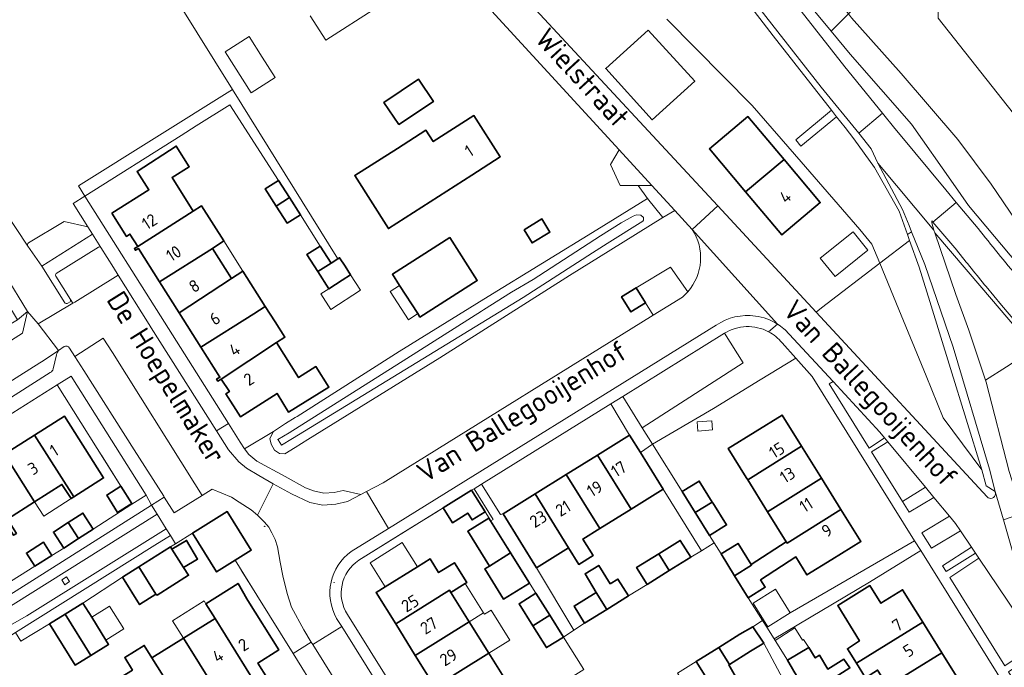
# Model space of a CAD drawing. Header units: metres. Extents: x 104777 to 177370, y 409697 to 438337.
# Tile 117 of 133: x 129660 to 129805, y 423651 to 423747. Entities that reach past the tile are written whole.
import ezdxf
from ezdxf.enums import TextEntityAlignment as Align

# ---------------------------------------------------------------- set-up
doc = ezdxf.new("R2010")
doc.units = ezdxf.units.M
for name, color, linetype, lineweight in [('B-WE-GK-BESCHOEIING-G', 130, 'GK-BESCHOEIING-SO', 18), ('B-WE-GR-BEPLANTING_CULTUUR_HEESTERS-GV', 90, 'Continuous', 18), ('B-WE-GR-GRAS-GV', 60, 'Continuous', 13), ('B-WE-GR-GROENVOORZIENING-GV', 80, 'Continuous', 18), ('B-WE-GR-HAAG-GV', 90, 'Continuous', 13), ('B-WE-GW-TALUD_KRUIN-G', 90, 'Continuous', 18), ('B-WE-IE-MEUBILAIR-S', 7, 'Continuous', 25), ('B-WE-IE-TERREINAFSCHEIDING_KUNSTMATIG_HEKWERK-G', 20, 'IE-TERREINAFSCHEIDING_KUNSTMATIG-SO', 18), ('B-WE-OG-BEBOUWING-GV', 7, 'Continuous', 35), ('B-WE-OG-BEBOUWING_HUISNUMMER-T18', 10, 'Continuous', 18), ('B-WE-OG-BEBOUWING_LUIFEL-GV', 7, 'Continuous', 18), ('B-WE-OG-BEBOUWING_SCHUUR-GV', 7, 'Continuous', 18), ('B-WE-OG-BEBOUWING_STRAATNAAM-T18', 10, 'Continuous', 18), ('B-WE-OG-TERREIN_BEGROEID-GV', 7, 'Continuous', 18), ('B-WE-OG-TERREIN_ERF-GV', 7, 'Continuous', 18), ('B-WE-OG-TERREIN_OEVER-GV', 7, 'Continuous', 18), ('B-WE-OG-WATER_SLOOT-GV', 120, 'Continuous', 18), ('B-WE-OG-WEG-GV', 7, 'Continuous', 18), ('B-WE-VH-GESLOTENVERHARDING_ASFALT-GV', 10, 'Continuous', 18), ('B-WE-VH-OPENVERHARDING_BETONSTRAATSTEEN-GV', 90, 'Continuous', 18), ('B-WE-VH-OPENVERHARDING_SIERBESTRATING-GV', 90, 'Continuous', 18), ('B-WE-VH-OPENVERHARDING_TEGEL-GV', 90, 'Continuous', 18)]:
    doc.layers.add(name, color=color, linetype=linetype, lineweight=lineweight)
doc.styles.add('NLCS-ISO', font='NLCS-ISO.ttf')
doc.styles.add('NLCS-ISO-M20-T18', font='NLCS-ISO.ttf', dxfattribs={"height": 0.036})
doc.linetypes.add('GK-BESCHOEIING-SO', pattern='A,18,-3,[1,NLCS.SHX,S=0.6,R=0,X=0,Y=0],-3', length=24)
doc.linetypes.add('IE-TERREINAFSCHEIDING_KUNSTMATIG-SO', pattern='A,4,[82,NLCS.SHX,S=0.75,R=90,X=0,Y=0],4,-2', length=10)

# ---------------------------------------------------------------- blocks, each defined once
blk = doc.blocks.new('SIE-MEUBILAIR_PAAL_AFSLUITPAAL-SO')
blk.add_circle((0, 0), 0.75)
at = {"style": 'NLCS-ISO'}
blk.add_text('af', height=0.75, dxfattribs=at).set_placement((0, 0.1), align=Align.MIDDLE_CENTER)

msp = doc.modelspace()

# ---------------------------------------------------------------- linework, layer by layer
at = {"layer": 'B-WE-GK-BESCHOEIING-G', "ltscale": 20, "flags": 128}
msp.add_lwpolyline([(129698.102, 423684.786), (129698.092, 423684.802), (129699.741, 423685.8), (129717.069, 423696.761)], dxfattribs=at)
at = {"layer": 'B-WE-GR-BEPLANTING_CULTUUR_HEESTERS-GV', "ltscale": 20, "flags": 128}
for points in [[(129756.524, 423718.513), (129753.115, 423722.227), (129751.112, 423722.208), (129752.48, 423720.29), (129754.74, 423717.49)], [(129670.808, 423715.038), (129663.332, 423710.325), (129666.731, 423704.958), (129666.809, 423704.89), (129666.919, 423704.835), (129667.077, 423704.842), (129667.187, 423704.89), (129667.517, 423705.097), (129667.565, 423705.186), (129667.579, 423705.323), (129667.578, 423705.435), (129665.41, 423708.86), (129665.362, 423708.982), (129665.362, 423709.073), (129665.402, 423709.165), (129665.471, 423709.23), (129671.684, 423713.12), (129671.761, 423713.15), (129671.852, 423713.159), (129671.922, 423713.142), (129671.987, 423713.12), (129672.043, 423713.078)], [(129665.598, 423692.847), (129675.004, 423677.93), (129676.575, 423675.386), (129676.623, 423675.312), (129678.684, 423676.644), (129667.65, 423694.141)], [(129794.619, 423676.302), (129793.378, 423677.796), (129789.989, 423675.695), (129790.969, 423674.121)], [(129796.917, 423673.537), (129792.868, 423671.075), (129794.277, 423668.815), (129798.527, 423671.4), (129797.82, 423672.45)], [(129800.156, 423668.982), (129795.89, 423666.227), (129796.423, 423665.372), (129800.756, 423668.09)]]:
    msp.add_lwpolyline(points, close=True, dxfattribs=at)
at = {"layer": 'B-WE-GR-GRAS-GV', "ltscale": 20, "flags": 128}
for points in [[(129809.501, 423728.84), (129795.242, 423746.831), (129795.292, 423748.737), (129789.831, 423755.366), (129789.668, 423755.232), (129782.051, 423747.474), (129782.523, 423746.9), (129789.809, 423738.691), (129798.154, 423728.956), (129803.071, 423722.401), (129810.323, 423711.722), (129815.603, 423715.426), (129816.986, 423720.157), (129812.742, 423726.862), (129811.912, 423727.999)], [(129795.242, 423746.831), (129809.501, 423728.84)]]:
    msp.add_lwpolyline(points, dxfattribs=at)
msp.add_lwpolyline([(129814.92, 423701.14), (129817.322, 423703.416), (129815.963, 423704.987), (129811.719, 423710.055), (129810.323, 423711.722), (129803.071, 423722.401), (129798.154, 423728.956), (129789.809, 423738.691), (129782.523, 423746.9), (129782.051, 423747.474), (129779.527, 423744.904), (129782.32, 423741.53), (129791.33, 423731.25), (129797.473, 423722.507), (129799.74, 423719.28), (129808.403, 423708.928)], close=True, dxfattribs=at)
at = {"layer": 'B-WE-GR-GROENVOORZIENING-GV', "ltscale": 20, "flags": 128}
msp.add_lwpolyline([(129758.394, 423706.558), (129755.867, 423710.161), (129750.831, 423707.149), (129752.202, 423704.938), (129753.319, 423703.128), (129757.61, 423705.79)], dxfattribs=at)
at = {"layer": 'B-WE-GR-GROENVOORZIENING-GV', "ltscale": 20}
msp.add_lwpolyline([(129757.61, 423705.79, 0.0360786), (129758.394, 423706.558)], format="xyb", dxfattribs=at)
at = {"layer": 'B-WE-GR-HAAG-GV', "ltscale": 20, "flags": 128}
msp.add_lwpolyline([(129758.394, 423706.558), (129755.867, 423710.161), (129750.831, 423707.149), (129752.202, 423704.938), (129753.319, 423703.128), (129757.61, 423705.79)], dxfattribs=at)
at = {"layer": 'B-WE-GR-HAAG-GV', "ltscale": 20}
msp.add_lwpolyline([(129757.61, 423705.79, 0.0360786), (129758.394, 423706.558)], format="xyb", dxfattribs=at)
at = {"layer": 'B-WE-GW-TALUD_KRUIN-G', "ltscale": 20, "flags": 128}
for points in [[(129750.8, 423780.33), (129756.164, 423773.612), (129767.21, 423759.78), (129779.527, 423744.904)], [(129790.742, 423714.974), (129789.51, 423718.44), (129785.9, 423724.85), (129782.84, 423729.07), (129781.545, 423730.725), (129780.298, 423732.318), (129775.046, 423727.973), (129774.3, 423728.938), (129779.551, 423733.272), (129770.976, 423744.229), (129755.39, 423764.53)], [(129779.527, 423744.904), (129782.32, 423741.53), (129791.33, 423731.25), (129797.473, 423722.507), (129799.74, 423719.28), (129808.403, 423708.928), (129814.92, 423701.14)], [(129786.651, 423710.787), (129789.463, 423703.936), (129793.466, 423694.183), (129796, 423688.01), (129801.67, 423680.35), (129797.05, 423695.291), (129794.006, 423705.135), (129792.44, 423710.2), (129791.044, 423714.125)], [(129801.67, 423680.35), (129796, 423688.01), (129793.466, 423694.183), (129789.463, 423703.936), (129786.651, 423710.787)], [(129809.334, 423698.161), (129801.666, 423707.153)]]:
    msp.add_lwpolyline(points, dxfattribs=at)
at = {"layer": 'B-WE-IE-TERREINAFSCHEIDING_KUNSTMATIG_HEKWERK-G', "ltscale": 20, "flags": 128}
for points in [[(129675.004, 423677.93), (129672.123, 423682.499)], [(129722.426, 423674.754), (129710, 423667.04)], [(129692.694, 423665.612), (129695.076, 423661.779)]]:
    msp.add_lwpolyline(points, dxfattribs=at)
at = {"layer": 'B-WE-OG-BEBOUWING-GV', "ltscale": 20, "flags": 128}
for points in [[(129752.584, 423745.09), (129746.343, 423739.415), (129753.186, 423731.888), (129759.428, 423737.562)], [(129715.898, 423731.163), (129720.967, 423734.563), (129718.766, 423737.844), (129713.697, 423734.444)], [(129715.67, 423727.63), (129709.39, 423723.682), (129714.358, 423715.869), (129726.62, 423723.72), (129730.82, 423726.43), (129726.92, 423732.49), (129720.96, 423728.66), (129719.87, 423730.34)], [(129772.572, 423726.012), (129767.23, 423732.35), (129761.59, 423727.6), (129766.925, 423721.26)], [(129673.647, 423718.114), (129675.792, 423714.72), (129676.311, 423715.059), (129677.506, 423713.229), (129685.642, 423718.425), (129682.511, 423723.367), (129685.056, 423724.971), (129683.145, 423728.003), (129677.377, 423724.261), (129679.12, 423721.573)], [(129772.572, 423726.012), (129766.925, 423721.26), (129772.26, 423714.92), (129777.91, 423719.68)], [(129697.853, 423719.182), (129699.789, 423720.424), (129698.173, 423722.942), (129696.237, 423721.7)], [(129701.405, 423717.905), (129699.789, 423720.424), (129697.853, 423719.182), (129699.469, 423716.663)], [(129677.506, 423713.229), (129676.981, 423712.925), (129677.133, 423712.663), (129677.577, 423712.919), (129680.669, 423708.031), (129688.45, 423712.953), (129690.156, 423714.041), (129686.864, 423719.204), (129685.642, 423718.425)], [(129734.318, 423715.685), (129735.49, 423713.744), (129738.126, 423715.336), (129736.954, 423717.276)], [(129723.38, 423714.557), (129714.945, 423709.145), (129715.998, 423707.504), (129718.667, 423703.344), (129718.994, 423702.834), (129727.429, 423708.246)], [(129691.265, 423708.504), (129688.45, 423712.953), (129680.669, 423708.031), (129683.567, 423703.451)], [(129705.917, 423710.773), (129704.301, 423713.291), (129702.365, 423712.049), (129703.981, 423709.531)], [(129705.597, 423707.012), (129707.533, 423708.254), (129708.786, 423709.058), (129707.978, 423710.318), (129707.17, 423711.577), (129706.935, 423711.426), (129705.917, 423710.773), (129703.981, 423709.531)], [(129694.54, 423703.33), (129696.241, 423704.414), (129692.948, 423709.577), (129691.265, 423708.504), (129683.567, 423703.451), (129686.758, 423698.407)], [(129752.202, 423704.938), (129750.831, 423707.149), (129748.665, 423705.805), (129750.036, 423703.595)], [(129686.758, 423698.407), (129689.557, 423693.982), (129689.082, 423693.683), (129689.234, 423693.42), (129689.759, 423693.724), (129697.878, 423699.083), (129699.131, 423699.882), (129697.686, 423702.148), (129696.241, 423704.414), (129694.54, 423703.33)], [(129689.759, 423693.724), (129690.954, 423691.894), (129690.436, 423691.555), (129692.583, 423688.171), (129697.974, 423691.591), (129699.673, 423688.853), (129705.595, 423692.528), (129703.676, 423695.551), (129701.129, 423693.939), (129697.878, 423699.083)], [(129662.272, 423685.44), (129668.046, 423676.36), (129672.442, 423679.156), (129666.7, 423688.24)], [(129775.161, 423683.816), (129772.29, 423688.42), (129764.36, 423683.5), (129766.99, 423679.25), (129767.228, 423678.868)], [(129662.272, 423685.44), (129657.844, 423682.64), (129662.292, 423675.646), (129666.321, 423678.208), (129667.67, 423676.121), (129668.046, 423676.36)], [(129750.066, 423674.575), (129754.794, 423677.511), (129752.49, 423681.22), (129751.436, 423682.917), (129749.85, 423685.47), (129745.122, 423682.534)], [(129778.09, 423679.117), (129775.161, 423683.816), (129767.228, 423678.868), (129770.157, 423674.169)], [(129662.292, 423675.646), (129657.844, 423682.64), (129653.416, 423679.839), (129659.205, 423670.738), (129659.622, 423671.003), (129658.289, 423673.1)], [(129745.122, 423682.534), (129740.531, 423679.682), (129745.473, 423671.722), (129750.066, 423674.575)], [(129740.873, 423668.865), (129742.377, 423666.444), (129744.463, 423667.739), (129742.959, 423670.161), (129745.473, 423671.722), (129740.531, 423679.682), (129735.931, 423676.826)], [(129676.575, 423675.386), (129675.004, 423677.93), (129672.898, 423676.63), (129674.469, 423674.086)], [(129762.017, 423675.618), (129760.093, 423678.71), (129757.591, 423677.154), (129759.517, 423674.058)], [(129772.9, 423669.769), (129773.017, 423669.582), (129780.951, 423674.528), (129778.09, 423679.117), (129770.157, 423674.169)], [(129726.592, 423677.34), (129722.426, 423674.754), (129723.79, 423672.574), (129726.037, 423673.979), (129726.664, 423672.977), (129728.602, 423674.189)], [(129733.86, 423669.65), (129736.164, 423665.941), (129740.873, 423668.865), (129735.931, 423676.826), (129731.22, 423673.9)], [(129759.596, 423673.931), (129761.623, 423670.673), (129764.109, 423672.252), (129762.098, 423675.487), (129762.017, 423675.618), (129759.517, 423674.058)], [(129667.236, 423672.592), (129668.761, 423670.231), (129670.928, 423671.632), (129669.402, 423673.992)], [(129691.8, 423667.05), (129694.18, 423668.541), (129690.62, 423674.221), (129685.51, 423671.02), (129689.07, 423665.34)], [(129769.131, 423664.181), (129774.288, 423667.543), (129775.946, 423664.883), (129779.63, 423667.18), (129783.88, 423669.83), (129780.951, 423674.528), (129773.017, 423669.582), (129772.9, 423669.769), (129767.743, 423666.413), (129767.796, 423666.328), (129765.295, 423664.769), (129767.305, 423661.538), (129769.807, 423663.095)], [(129666.595, 423668.831), (129668.761, 423670.231), (129667.236, 423672.592), (129665.069, 423671.192)], [(129732.332, 423668.129), (129729.143, 423673.252), (129726.041, 423671.32), (129729.229, 423666.198)], [(129662.315, 423666.16), (129664.825, 423667.741), (129663.599, 423669.687), (129661.09, 423668.106)], [(129682.494, 423668.698), (129682.293, 423669.015), (129677.631, 423666.054), (129680.149, 423662.055), (129680.345, 423661.93), (129684.94, 423664.848), (129684.21, 423665.997)], [(129684.21, 423665.997), (129686.282, 423667.229), (129684.649, 423669.978), (129682.494, 423668.698)], [(129755.691, 423665.519), (129758.854, 423667.478), (129757.309, 423669.973), (129754.143, 423668.012)], [(129765.295, 423664.769), (129767.796, 423666.328), (129767.743, 423666.413), (129765.802, 423669.533), (129763.3, 423667.976)], [(129729.229, 423666.198), (129728.544, 423665.772), (129731.305, 423661.335), (129735.095, 423663.69), (129732.332, 423668.129)], [(129755.691, 423665.519), (129754.143, 423668.012), (129750.884, 423665.995), (129752.429, 423663.499)], [(129715.429, 423657.68), (129723.366, 423662.635), (129723.562, 423662.321), (129725.67, 423663.628), (129725.882, 423663.76), (129724.069, 423666.682), (129721.743, 423665.24), (129720.49, 423667.25), (129718.628, 423666.089), (129713.897, 423663.14), (129712.55, 423662.3)], [(129746.988, 423663.582), (129745.313, 423666.287), (129743.305, 423665.044), (129744.94, 423662.314), (129746.488, 423659.82), (129749.671, 423661.791), (129748.126, 423664.287)], [(129675.241, 423664.536), (129677.735, 423660.531), (129680.149, 423662.055), (129677.631, 423666.054)], [(129693.51, 423661.39), (129692.226, 423663.639), (129687.511, 423660.656), (129688.852, 423658.479), (129694.93, 423648.645), (129696.54, 423649.64), (129695.13, 423651.92), (129698.22, 423653.85), (129693.68, 423661.119)], [(129792.983, 423657.947), (129790.02, 423662.71), (129786.83, 423660.72), (129785.21, 423663.33), (129780.485, 423660.4), (129783.67, 423655.179), (129781.892, 423654.018), (129783.217, 423651.886)], [(129726.251, 423658.005), (129723.562, 423662.321), (129723.366, 423662.635), (129715.429, 423657.68), (129718.314, 423653.049)], [(129738.093, 423658.955), (129736.07, 423662.188), (129733.582, 423660.632), (129735.597, 423657.411)], [(129744.94, 423662.314), (129741.675, 423660.293), (129743.22, 423657.797), (129746.488, 423659.82)], [(129666.806, 423659.114), (129670.547, 423653.031), (129673.172, 423654.659), (129672.777, 423655.297), (129670.699, 423658.648), (129669.409, 423660.728)], [(129666.806, 423659.114), (129664.496, 423657.682), (129668.26, 423651.613), (129670.547, 423653.031)], [(129735.597, 423657.411), (129737.611, 423654.191), (129740.099, 423655.748), (129738.093, 423658.955)], [(129694.93, 423648.645), (129688.852, 423658.479), (129684.2, 423655.574), (129688.905, 423648.03), (129691.92, 423649.91), (129693.32, 423647.65)], [(129729.135, 423653.377), (129726.251, 423658.005), (129718.314, 423653.049), (129721.198, 423648.421)], [(129783.217, 423651.886), (129784.543, 423649.753), (129786.336, 423650.889), (129787.825, 423648.499), (129795.787, 423653.441), (129792.983, 423657.947)], [(129764.546, 423651.727), (129767.647, 423653.66), (129769.598, 423654.839), (129767.974, 423657.269), (129766.088, 423656.16), (129762.988, 423654.228)], [(129676.99, 423646.48), (129679.63, 423642.24), (129682.71, 423644.16), (129684.16, 423641.87), (129685.745, 423642.87), (129679.558, 423652.676), (129678.429, 423654.5), (129675.567, 423652.726), (129676.693, 423650.887), (129674.921, 423649.78)], [(129688.905, 423648.03), (129684.2, 423655.574), (129679.558, 423652.676), (129685.745, 423642.87), (129687.33, 423643.87), (129685.89, 423646.15)], [(129729.135, 423653.377), (129721.198, 423648.421), (129724.14, 423643.7), (129732.08, 423648.65)], [(129764.546, 423651.727), (129762.988, 423654.228), (129759.647, 423652.146), (129761.205, 423649.645), (129762.569, 423647.326), (129765.844, 423649.267), (129764.429, 423651.654)], [(129778.609, 423648.919), (129782.271, 423651.211), (129781.387, 423652.472), (129779.015, 423651.03), (129777.784, 423653.054), (129777.175, 423652.68), (129776.208, 423654.197), (129773.106, 423652.317), (129774.022, 423650.74), (129776.093, 423647.373)], [(129787.825, 423648.499), (129790.676, 423643.921), (129798.643, 423648.85), (129795.787, 423653.441)]]:
    msp.add_lwpolyline(points, close=True, dxfattribs=at)
at = {"layer": 'B-WE-OG-BEBOUWING_LUIFEL-GV', "ltscale": 20, "flags": 128}
for points in [[(129780.085, 423708.786), (129784.926, 423712.668), (129782.74, 423715.394), (129777.899, 423711.512)], [(129691.265, 423708.504), (129692.948, 423709.577), (129690.156, 423714.041), (129688.45, 423712.953)], [(129707.533, 423708.254), (129705.597, 423707.012), (129704.397, 423706.242), (129705.858, 423703.965), (129710.246, 423706.78), (129708.786, 423709.058)], [(129718.667, 423703.344), (129715.998, 423707.504), (129714.608, 423706.606), (129717.29, 423702.454)], [(129662.292, 423675.646), (129663.66, 423673.529), (129667.67, 423676.121), (129666.321, 423678.208)], [(129713.897, 423663.14), (129718.628, 423666.089), (129716.378, 423669.661), (129711.661, 423666.689)], [(129725.67, 423663.628), (129723.562, 423662.321), (129726.251, 423658.005), (129728.351, 423659.308)], [(129770.18, 423657.255), (129773.484, 423659.295), (129771.333, 423662.779), (129768.029, 423660.739)], [(129684.2, 423655.574), (129688.852, 423658.479), (129687.511, 423660.656), (129687.253, 423661.064), (129682.592, 423658.115)], [(129672.777, 423655.297), (129675.423, 423656.952), (129673.332, 423660.294), (129670.699, 423658.648)], [(129728.351, 423659.308), (129726.251, 423658.005), (129729.135, 423653.377), (129732.211, 423655.285), (129729.463, 423659.713), (129728.479, 423659.101)], [(129771.26, 423655.252), (129773.106, 423652.317), (129776.208, 423654.197), (129775.454, 423655.38), (129775.305, 423655.285), (129774.151, 423657.095)]]:
    msp.add_lwpolyline(points, close=True, dxfattribs=at)
at = {"layer": 'B-WE-OG-BEBOUWING_SCHUUR-GV', "ltscale": 20, "flags": 128}
msp.add_lwpolyline([(129759.774, 423687.424), (129759.879, 423686.061), (129762.056, 423686.229), (129761.951, 423687.591)], close=True, dxfattribs=at)
at = {"layer": 'B-WE-OG-TERREIN_BEGROEID-GV', "ltscale": 20, "flags": 128}
for points in [[(129750.8, 423780.33), (129756.164, 423773.612), (129767.21, 423759.78), (129779.527, 423744.904), (129782.051, 423747.474), (129768.317, 423764.165), (129757.835, 423778.622), (129749.02, 423788.386), (129736.73, 423801.954), (129736.372, 423802.294), (129718.54, 423819.24), (129711.26, 423826.18), (129708.47, 423829.054), (129709.574, 423830.315), (129704.335, 423835.193), (129700.037, 423841.423)], [(129791.044, 423714.125), (129790.742, 423714.974), (129789.51, 423718.44), (129785.9, 423724.85), (129782.84, 423729.07), (129781.545, 423730.725), (129780.298, 423732.318), (129775.046, 423727.973), (129774.3, 423728.938), (129779.551, 423733.272), (129770.976, 423744.229), (129755.39, 423764.53)], [(129755.314, 423746.677), (129767.9, 423733.98), (129775.096, 423725.678), (129783.71, 423715.74), (129785.5, 423713.59), (129786.651, 423710.787), (129791.044, 423714.125)], [(129759.06, 423715.75), (129756.524, 423718.513), (129754.74, 423717.49), (129747.107, 423712.738), (129741.009, 423708.942), (129721.945, 423696.834), (129702.479, 423684.816), (129700.655, 423683.657), (129699.103, 423682.696), (129698.306, 423682.747), (129697.578, 423683.262), (129697.105, 423684.132), (129696.909, 423684.984), (129697.43, 423686.019), (129693.168, 423683.436), (129693.833, 423682.592), (129695.002, 423681.608), (129699.146, 423679.35), (129702.151, 423677.725), (129703.352, 423677.24), (129704.834, 423676.924), (129706.364, 423677.02), (129707.699, 423677.33), (129710.295, 423676.724), (129711.118, 423677.162), (129713.569, 423678.466), (129715.374, 423679.586), (129753.319, 423703.128), (129752.202, 423704.938), (129750.036, 423703.595), (129748.665, 423705.805), (129750.831, 423707.149)], [(129670.808, 423715.038), (129670.122, 423716.126), (129666.631, 423716.892), (129661.414, 423713.747)], [(129661.307, 423713.273), (129663.332, 423710.325), (129670.808, 423715.038)], [(129750.831, 423707.149), (129755.867, 423710.161), (129758.394, 423706.558)], [(129803.67, 423676.83), (129803.66, 423677.18), (129802.311, 423678.002), (129801.67, 423680.35), (129796, 423688.01), (129793.466, 423694.183), (129789.463, 423703.936), (129786.651, 423710.787), (129778.063, 423704.206), (129777.281, 423703.578), (129802.44, 423676.39)], [(129763.812, 423700.448), (129766.537, 423696.123), (129751.714, 423686.544), (129753.227, 423684.109)], [(129753.227, 423684.109), (129762.203, 423689.36), (129769.078, 423693.597), (129774.292, 423696.811), (129772.28, 423699.05)]]:
    msp.add_lwpolyline(points, dxfattribs=at)
at = {"layer": 'B-WE-OG-TERREIN_BEGROEID-GV', "ltscale": 20}
for points in [[(129758.394, 423706.558, 0.3375086), (129759.06, 423715.75)], [(129661.414, 423713.747, 0.3944183), (129661.307, 423713.273)], [(129770.29, 423700.683, 0.268017), (129763.812, 423700.448)], [(129772.28, 423699.05, 0.1007731), (129770.29, 423700.683)], [(129802.44, 423676.39, 0.6992793), (129803.67, 423676.83)]]:
    msp.add_lwpolyline(points, format="xyb", dxfattribs=at)
at = {"layer": 'B-WE-OG-TERREIN_BEGROEID-GV', "ltscale": 20, "flags": 128}
for points in [[(129791.332, 423715.384), (129790.742, 423714.974), (129791.044, 423714.125), (129792.44, 423710.2), (129794.006, 423705.135), (129797.05, 423695.291), (129801.67, 423680.35), (129802.311, 423678.002), (129803.66, 423677.18), (129802.83, 423680.47), (129797.45, 423698.4), (129795.054, 423705.41), (129793.29, 423710.57)], [(129801.67, 423680.35), (129797.05, 423695.291), (129794.006, 423705.135), (129792.44, 423710.2), (129791.044, 423714.125), (129786.651, 423710.787), (129789.463, 423703.936), (129793.466, 423694.183), (129796, 423688.01)], [(129779.794, 423693.334), (129779.19, 423693.02), (129785.09, 423683.555), (129787.356, 423685.042), (129786.66, 423685.88)], [(129787.829, 423684.474), (129785.427, 423683.013), (129789.989, 423675.695), (129793.378, 423677.796)], [(129679.481, 423675.151), (129654.72, 423659.528), (129630.301, 423644.026), (129623.728, 423639.883), (129610.488, 423631.539), (129610.864, 423630.844), (129618.304, 423635.005), (129627.466, 423640.734), (129633.721, 423644.645), (129645.514, 423652.019), (129659.159, 423660.551), (129680.317, 423673.819)], [(129610.864, 423630.844), (129611.249, 423630.134), (129619.605, 423634.619), (129625.23, 423637.639), (129632.784, 423642.422), (129635.433, 423643.299), (129643.069, 423647.752), (129649.434, 423652.22), (129661.133, 423658.879), (129681.667, 423671.665), (129680.317, 423673.819), (129659.159, 423660.551), (129645.514, 423652.019), (129633.721, 423644.645), (129627.466, 423640.734), (129618.304, 423635.005)], [(129611.719, 423629.265), (129614.611, 423630.83), (129623.376, 423634.885), (129627.149, 423637.281), (129634.366, 423642.018), (129634.416, 423641.931), (129634.933, 423641.024), (129647.124, 423648.093), (129655.191, 423653.689), (129659.488, 423656.418), (129679.993, 423669.267), (129682.276, 423670.694), (129681.667, 423671.665), (129661.133, 423658.879), (129649.434, 423652.22), (129643.069, 423647.752), (129635.433, 423643.299), (129632.784, 423642.422), (129625.23, 423637.639), (129619.605, 423634.619), (129611.249, 423630.134)], [(129666.274, 423664.163), (129666.982, 423664.628), (129667.447, 423663.895), (129666.72, 423663.43)]]:
    msp.add_lwpolyline(points, close=True, dxfattribs=at)
at = {"layer": 'B-WE-OG-TERREIN_ERF-GV', "ltscale": 20, "flags": 128}
for points in [[(129678.158, 423757.642), (129691.408, 423736.346), (129706.935, 423711.426), (129707.17, 423711.577), (129707.978, 423710.318), (129708.786, 423709.058), (129707.533, 423708.254), (129705.597, 423707.012), (129703.981, 423709.531), (129702.365, 423712.049), (129704.301, 423713.291), (129701.405, 423717.905), (129699.469, 423716.663), (129697.853, 423719.182), (129696.237, 423721.7), (129698.173, 423722.942), (129691.019, 423734.093), (129686.058, 423730.964), (129683.873, 423729.586), (129669.699, 423720.647), (129681.386, 423702.068), (129690.823, 423687.183), (129692.563, 423684.439), (129693.168, 423683.436), (129697.43, 423686.019), (129699.222, 423687.159), (129700.636, 423688.039), (129700.943, 423688.216), (129715.946, 423697.77), (129729.048, 423705.846), (129745.027, 423715.696), (129752.48, 423720.29), (129751.112, 423722.208), (129748.457, 423722.182), (129747.022, 423725.305), (129748.329, 423727.441), (129729.54, 423747.89)], [(129733.466, 423750.928), (129762.808, 423719.218), (129777.281, 423703.578), (129778.063, 423704.206), (129786.651, 423710.787), (129785.5, 423713.59)], [(129712.658, 423748.391), (129705.131, 423743.581), (129702.818, 423747.182)], [(129785.5, 423713.59), (129783.71, 423715.74), (129775.096, 423725.678), (129767.9, 423733.98), (129755.314, 423746.677)], [(129805.285, 423695.526), (129802.222, 423693.533), (129802.32, 423693.24), (129805.69, 423680.11)], [(129657.806, 423663.319), (129662.315, 423666.16), (129661.09, 423668.106), (129663.599, 423669.687), (129664.825, 423667.741), (129666.595, 423668.831), (129665.069, 423671.192), (129667.236, 423672.592), (129669.402, 423673.992), (129670.928, 423671.632), (129676.623, 423675.312), (129676.575, 423675.386), (129674.469, 423674.086), (129672.898, 423676.63), (129675.004, 423677.93), (129665.598, 423692.847), (129653.461, 423685.194)], [(129657.844, 423682.64), (129662.272, 423685.44), (129666.7, 423688.24), (129672.442, 423679.156), (129668.046, 423676.36), (129667.67, 423676.121), (129666.321, 423678.208), (129662.292, 423675.646), (129658.289, 423673.1)], [(129708.34, 423659.05), (129721.671, 423637.66), (129726.102, 423640.343), (129743.088, 423650.971), (129740.099, 423655.748), (129737.611, 423654.191), (129735.597, 423657.411), (129733.582, 423660.632), (129736.07, 423662.188), (129734.397, 423664.862), (129732.301, 423668.213), (129730.378, 423671.286), (129729.444, 423672.869), (129728.602, 423674.189), (129726.664, 423672.977), (129726.037, 423673.979), (129723.79, 423672.574), (129722.426, 423674.754), (129721.354, 423674.088), (129717.657, 423671.794), (129710, 423667.04)], [(129703.917, 423647.554), (129700.331, 423653.324), (129694.981, 423661.932), (129691.8, 423667.05), (129689.07, 423665.34), (129685.51, 423671.02), (129683.038, 423669.479), (129682.293, 423669.015), (129682.494, 423668.698), (129684.649, 423669.978), (129686.282, 423667.229), (129684.21, 423665.997), (129684.94, 423664.848), (129680.345, 423661.93), (129680.149, 423662.055), (129677.735, 423660.531), (129675.241, 423664.536), (129669.409, 423660.728), (129670.699, 423658.648), (129672.777, 423655.297), (129673.172, 423654.659), (129670.547, 423653.031), (129668.26, 423651.613), (129664.496, 423657.682), (129660.289, 423655.124), (129659.488, 423656.418)], [(129805.293, 423648.22), (129792.684, 423668.471), (129785.165, 423663.802), (129771.104, 423655.499), (129771.26, 423655.252), (129773.106, 423652.317), (129776.208, 423654.197), (129777.175, 423652.68), (129777.784, 423653.054), (129779.015, 423651.03), (129781.387, 423652.472), (129782.271, 423651.211)], [(129676.693, 423650.887), (129675.567, 423652.726), (129678.429, 423654.5), (129679.558, 423652.676), (129684.2, 423655.574), (129688.852, 423658.479), (129687.511, 423660.656), (129692.226, 423663.639), (129693.51, 423661.39), (129693.68, 423661.119), (129698.22, 423653.85), (129695.13, 423651.92), (129696.54, 423649.64)], [(129784.543, 423649.753), (129783.217, 423651.886), (129781.892, 423654.018), (129783.67, 423655.179), (129780.485, 423660.4), (129785.21, 423663.33), (129786.83, 423660.72), (129790.02, 423662.71), (129792.983, 423657.947), (129795.787, 423653.441), (129798.643, 423648.85)]]:
    msp.add_lwpolyline(points, dxfattribs=at)
for points in [[(129752.584, 423745.09), (129759.428, 423737.562), (129753.186, 423731.888), (129746.343, 423739.415)], [(129694.178, 423735.863), (129690.356, 423741.901), (129693.882, 423744.133), (129695.793, 423741.114), (129697.704, 423738.095)], [(129715.898, 423731.163), (129713.697, 423734.444), (129718.766, 423737.844), (129720.967, 423734.563)], [(129715.67, 423727.63), (129719.87, 423730.34), (129720.96, 423728.66), (129726.92, 423732.49), (129730.82, 423726.43), (129726.62, 423723.72), (129714.358, 423715.869), (129709.39, 423723.682)], [(129772.572, 423726.012), (129777.91, 423719.68), (129772.26, 423714.92), (129766.925, 423721.26), (129761.59, 423727.6), (129767.23, 423732.35)], [(129677.506, 423713.229), (129676.311, 423715.059), (129675.792, 423714.72), (129673.647, 423718.114), (129679.12, 423721.573), (129677.377, 423724.261), (129683.145, 423728.003), (129685.056, 423724.971), (129682.511, 423723.367), (129685.642, 423718.425), (129686.864, 423719.204), (129690.156, 423714.041), (129688.45, 423712.953), (129691.265, 423708.504), (129692.948, 423709.577), (129696.241, 423704.414), (129697.686, 423702.148), (129699.131, 423699.882), (129697.878, 423699.083), (129701.129, 423693.939), (129703.676, 423695.551), (129705.595, 423692.528), (129699.673, 423688.853), (129697.974, 423691.591), (129692.583, 423688.171), (129690.436, 423691.555), (129690.954, 423691.894), (129689.759, 423693.724), (129689.234, 423693.42), (129689.082, 423693.683), (129689.557, 423693.982), (129686.758, 423698.407), (129683.567, 423703.451), (129680.669, 423708.031), (129677.577, 423712.919), (129677.133, 423712.663), (129676.981, 423712.925)], [(129734.318, 423715.685), (129736.954, 423717.276), (129738.126, 423715.336), (129735.49, 423713.744)], [(129715.998, 423707.504), (129714.945, 423709.145), (129723.38, 423714.557), (129727.429, 423708.246), (129718.994, 423702.834), (129718.667, 423703.344)], [(129762.017, 423675.618), (129762.098, 423675.487), (129764.109, 423672.252), (129761.623, 423670.673), (129762.284, 423669.611), (129763.3, 423667.976), (129765.802, 423669.533), (129767.743, 423666.413), (129772.9, 423669.769), (129770.157, 423674.169), (129767.228, 423678.868), (129766.99, 423679.25), (129764.36, 423683.5), (129772.29, 423688.42), (129775.161, 423683.816), (129778.09, 423679.117), (129780.951, 423674.528), (129783.88, 423669.83), (129779.63, 423667.18), (129775.946, 423664.883), (129774.288, 423667.543), (129769.131, 423664.181), (129769.807, 423663.095), (129767.305, 423661.538), (129769.419, 423658.178), (129770.05, 423657.175), (129770.18, 423657.255), (129773.484, 423659.295), (129791.789, 423669.909), (129776.72, 423694.11), (129774.292, 423696.811), (129769.078, 423693.597), (129762.203, 423689.36), (129753.227, 423684.109), (129757.591, 423677.154), (129760.093, 423678.71)], [(129749.85, 423685.47), (129747.108, 423690.077), (129728.041, 423678.24), (129730.863, 423673.796), (129731.22, 423673.9), (129735.931, 423676.826), (129740.531, 423679.682), (129745.122, 423682.534)], [(129729.753, 423673.055), (129726.956, 423677.566), (129726.592, 423677.34), (129728.602, 423674.189), (129729.444, 423672.869)], [(129745.473, 423671.722), (129742.959, 423670.161), (129744.463, 423667.739), (129742.377, 423666.444), (129740.873, 423668.865), (129736.164, 423665.941), (129741.66, 423656.772), (129743.22, 423657.797), (129741.675, 423660.293), (129744.94, 423662.314), (129743.305, 423665.044), (129745.313, 423666.287), (129746.988, 423663.582), (129748.126, 423664.287), (129749.671, 423661.791), (129752.429, 423663.499), (129750.884, 423665.995), (129754.143, 423668.012), (129757.309, 423669.973), (129758.854, 423667.478), (129760.425, 423668.455), (129754.794, 423677.511), (129750.066, 423674.575)], [(129729.229, 423666.198), (129726.041, 423671.32), (129729.143, 423673.252), (129732.332, 423668.129), (129735.095, 423663.69), (129731.305, 423661.335), (129728.544, 423665.772)], [(129729.135, 423653.377), (129732.08, 423648.65), (129724.14, 423643.7), (129721.198, 423648.421), (129718.314, 423653.049), (129715.429, 423657.68), (129712.55, 423662.3), (129713.897, 423663.14), (129718.628, 423666.089), (129720.49, 423667.25), (129721.743, 423665.24), (129724.069, 423666.682), (129725.882, 423663.76), (129725.67, 423663.628), (129723.562, 423662.321), (129726.251, 423658.005)], [(129759.647, 423652.146), (129756.918, 423650.446), (129758.476, 423647.944), (129757.465, 423647.314), (129755.373, 423646.01), (129755.262, 423645.941), (129752.035, 423643.93), (129750.202, 423642.83), (129754.653, 423636.454), (129759.356, 423639.382), (129759.43, 423639.428), (129763.915, 423642.219), (129763.998, 423642.271), (129768.638, 423645.16), (129769.004, 423645.388), (129773.238, 423648.048), (129769.598, 423654.839), (129767.647, 423653.66), (129764.546, 423651.727), (129764.429, 423651.654), (129765.844, 423649.267), (129762.569, 423647.326), (129761.205, 423649.645)]]:
    msp.add_lwpolyline(points, close=True, dxfattribs=at)
at = {"layer": 'B-WE-OG-TERREIN_ERF-GV', "ltscale": 20}
msp.add_lwpolyline([(129710, 423667.04, 0.4107668), (129708.34, 423659.05)], format="xyb", dxfattribs=at)
at = {"layer": 'B-WE-OG-TERREIN_OEVER-GV', "ltscale": 20, "flags": 128}
for points in [[(129754.74, 423717.49), (129752.48, 423720.29), (129745.027, 423715.696), (129729.048, 423705.846), (129715.946, 423697.77), (129700.943, 423688.216), (129700.636, 423688.039), (129699.222, 423687.159), (129697.43, 423686.019), (129696.909, 423684.984), (129697.105, 423684.132), (129697.578, 423683.262), (129698.306, 423682.747), (129699.103, 423682.696), (129700.655, 423683.657), (129702.479, 423684.816), (129721.945, 423696.834), (129741.009, 423708.942), (129747.107, 423712.738)], [(129717.069, 423696.761), (129728.039, 423703.701), (129728.352, 423703.899), (129732.483, 423706.512), (129735.657, 423708.391), (129745.586, 423714.789), (129748.584, 423716.72), (129750.376, 423717.706), (129750.878, 423717.907), (129751.503, 423717.82), (129751.871, 423717.471), (129751.881, 423717.113), (129751.775, 423716.945), (129746.539, 423713.65), (129744.366, 423712.283), (129734.203, 423705.738), (129700.266, 423684.961), (129698.627, 423683.986), (129698.113, 423684.77), (129698.102, 423684.786), (129698.092, 423684.802), (129699.741, 423685.8)]]:
    msp.add_lwpolyline(points, close=True, dxfattribs=at)
at = {"layer": 'B-WE-OG-WATER_SLOOT-GV', "ltscale": 20, "flags": 128}
msp.add_lwpolyline([(129732.483, 423706.512), (129728.352, 423703.899), (129728.039, 423703.701), (129717.069, 423696.761), (129699.741, 423685.8), (129698.092, 423684.802), (129698.102, 423684.786), (129698.113, 423684.77), (129698.627, 423683.986), (129700.266, 423684.961), (129734.203, 423705.738), (129744.366, 423712.283), (129746.539, 423713.65), (129751.775, 423716.945), (129751.881, 423717.113), (129751.871, 423717.471), (129751.503, 423717.82), (129750.878, 423717.907), (129750.376, 423717.706), (129748.584, 423716.72), (129745.586, 423714.789), (129735.657, 423708.391)], close=True, dxfattribs=at)
at = {"layer": 'B-WE-OG-WEG-GV', "ltscale": 20, "flags": 128}
for points in [[(129814.169, 423700.3), (129814.92, 423701.14), (129808.403, 423708.928), (129799.74, 423719.28), (129797.473, 423722.507), (129791.33, 423731.25), (129782.32, 423741.53), (129779.527, 423744.904), (129767.21, 423759.78), (129756.164, 423773.612), (129750.8, 423780.33)], [(129755.83, 423772.51), (129781.54, 423739.68), (129787.073, 423732.85), (129788.888, 423730.609)], [(129780.298, 423732.318), (129781.545, 423730.725), (129782.84, 423729.07), (129785.9, 423724.85), (129789.51, 423718.44), (129790.742, 423714.974), (129791.332, 423715.384), (129790.963, 423716.293), (129790, 423718.66), (129786.39, 423725.48), (129785.383, 423727.607), (129783.58, 423729.9), (129778.05, 423736.67), (129752.18, 423769.74)], [(129755.39, 423764.53), (129770.976, 423744.229), (129779.551, 423733.272), (129780.298, 423732.318)], [(129788.888, 423730.609), (129789.43, 423729.94), (129796.379, 423721.582), (129797.922, 423719.726), (129801.12, 423715.88)], [(129794.47, 423716.82), (129794.319, 423717.028), (129794.31, 423716.723), (129794.636, 423715.652), (129794.756, 423715.255), (129801.666, 423707.153), (129809.334, 423698.161), (129818.11, 423687.87), (129832.481, 423673.467), (129840.56, 423665.37), (129901.73, 423608.75), (129902.935, 423607.799), (129903.846, 423608.635)], [(129797.99, 423712.67), (129794.47, 423716.82)]]:
    msp.add_lwpolyline(points, dxfattribs=at)
at = {"layer": 'B-WE-OG-WEG-GV', "ltscale": 20}
for points in [[(129801.12, 423715.88, 0.0057422), (129807.074, 423708.579)], [(129802.313, 423707.324, -0.0042475), (129797.99, 423712.67)], [(129841.18, 423666.21, -0.0345177), (129802.313, 423707.324)]]:
    msp.add_lwpolyline(points, format="xyb", dxfattribs=at)
at = {"layer": 'B-WE-OG-WEG-GV', "ltscale": 20, "flags": 128}
msp.add_lwpolyline([(129809.334, 423698.161), (129801.666, 423707.153), (129794.756, 423715.255), (129797.849, 423706.147), (129799.75, 423700.919), (129802.222, 423693.533), (129805.285, 423695.526)], close=True, dxfattribs=at)
at = {"layer": 'B-WE-VH-GESLOTENVERHARDING_ASFALT-GV', "ltscale": 20, "flags": 128}
msp.add_lwpolyline([(129807.64, 423673.99), (129805.69, 423680.11), (129802.32, 423693.24), (129802.222, 423693.533), (129799.75, 423700.919), (129797.849, 423706.147), (129794.756, 423715.255), (129794.636, 423715.652), (129786.39, 423725.48), (129790, 423718.66), (129790.963, 423716.293), (129791.332, 423715.384), (129793.29, 423710.57), (129795.054, 423705.41), (129797.45, 423698.4), (129802.83, 423680.47), (129803.66, 423677.18), (129804.888, 423672.979)], close=True, dxfattribs=at)
at = {"layer": 'B-WE-VH-OPENVERHARDING_BETONSTRAATSTEEN-GV', "ltscale": 20, "flags": 128}
for points in [[(129729.54, 423747.89), (129748.329, 423727.441), (129753.115, 423722.227), (129756.524, 423718.513), (129759.06, 423715.75), (129762.808, 423719.218), (129733.466, 423750.928)], [(129657.976, 423709.067), (129661.259, 423703.636), (129662.821, 423701.848), (129667.922, 423704.865), (129667.934, 423704.872), (129667.578, 423705.435), (129667.579, 423705.323), (129667.565, 423705.186), (129667.517, 423705.097), (129667.187, 423704.89), (129667.077, 423704.842), (129666.919, 423704.835), (129666.809, 423704.89), (129666.731, 423704.958), (129663.332, 423710.325), (129661.307, 423713.273), (129657.74, 423718.641)], [(129802.44, 423676.39), (129777.281, 423703.578), (129762.808, 423719.218), (129759.06, 423715.75), (129771.596, 423701.809)], [(129771.596, 423701.809), (129759.06, 423715.75)], [(129757.61, 423705.79), (129753.319, 423703.128), (129715.374, 423679.586), (129713.569, 423678.466), (129711.118, 423677.162), (129714.345, 423671.724), (129762.6, 423701.66)], [(129773.35, 423700.33), (129779.794, 423693.334), (129786.66, 423685.88), (129787.356, 423685.042), (129787.829, 423684.474), (129793.378, 423677.796), (129794.619, 423676.302), (129796.917, 423673.537), (129797.82, 423672.45), (129798.527, 423671.4), (129800.156, 423668.982)], [(129653.461, 423685.194), (129665.598, 423692.847), (129667.65, 423694.141), (129678.684, 423676.644), (129679.481, 423675.151), (129681.371, 423676.344), (129681.287, 423676.476), (129676.921, 423683.299), (129669.55, 423694.992), (129668.228, 423697.048), (129667.414, 423698.283), (129667.259, 423698.434), (129667.082, 423698.551), (129666.852, 423698.577), (129666.636, 423698.495), (129665.794, 423697.908), (129665.642, 423697.686), (129665.55, 423697.47), (129665.493, 423697.268), (129665.017, 423695.198), (129664.951, 423695.022), (129664.88, 423694.909), (129664.762, 423694.786), (129664.6, 423694.683), (129651.363, 423686.28)], [(129708.89, 423668.34), (129714.345, 423671.724), (129711.118, 423677.162), (129710.295, 423676.724), (129708.317, 423675.677), (129706.618, 423675.282), (129704.704, 423675.163), (129702.792, 423675.57), (129700.071, 423676.843), (129697.416, 423678.311), (129695.101, 423673.68), (129696.116, 423672.643), (129696.746, 423671.91), (129697.207, 423671.073), (129697.7, 423670.082), (129698.016, 423669.016), (129698.429, 423666.789), (129698.797, 423664.74), (129699.455, 423662.155), (129700.091, 423660.154), (129701.887, 423656.792), (129703.012, 423654.99), (129703.228, 423654.644), (129707.487, 423657.273)], [(129800.156, 423668.982), (129800.756, 423668.09), (129801.249, 423667.357), (129809.789, 423654.676), (129810.38, 423653.798), (129804.888, 423672.979), (129803.66, 423677.18), (129803.67, 423676.83)], [(129707.487, 423657.273), (129706.74, 423658.47)]]:
    msp.add_lwpolyline(points, dxfattribs=at)
for points in [[(129748.329, 423727.441), (129747.022, 423725.305), (129748.457, 423722.182), (129751.112, 423722.208), (129753.115, 423722.227)], [(129669.699, 423720.647), (129667.971, 423719.565), (129670.122, 423716.126), (129670.808, 423715.038), (129672.043, 423713.078), (129673.894, 423710.143), (129674.594, 423709.024), (129679.142, 423701.752), (129679.457, 423701.256), (129689.08, 423686.082), (129690.823, 423687.183), (129681.386, 423702.068)], [(129667.934, 423704.872), (129668.22, 423705.038), (129674.594, 423709.024), (129673.894, 423710.143), (129672.043, 423713.078), (129671.987, 423713.12), (129671.922, 423713.142), (129671.852, 423713.159), (129671.761, 423713.15), (129671.684, 423713.12), (129665.471, 423709.23), (129665.402, 423709.165), (129665.362, 423709.073), (129665.362, 423708.982), (129665.41, 423708.86), (129667.578, 423705.435)], [(129657.976, 423709.067), (129656.307, 423708.021), (129659.196, 423703.409), (129659.773, 423702.45), (129661.259, 423703.636)], [(129688.439, 423677.511), (129691.254, 423676.314), (129692.383, 423675.587), (129694.16, 423674.459), (129695.101, 423673.68), (129697.416, 423678.311), (129695.263, 423679.503), (129693.495, 423680.603), (129692.325, 423681.528), (129690.846, 423683.297), (129689.08, 423686.082), (129679.457, 423701.256), (129679.142, 423701.752), (129674.594, 423709.024), (129668.22, 423705.038), (129667.934, 423704.872), (129667.922, 423704.865), (129662.821, 423701.848), (129665.794, 423697.908), (129666.636, 423698.495), (129666.852, 423698.577), (129667.082, 423698.551), (129667.259, 423698.434), (129667.414, 423698.283), (129668.228, 423697.048), (129672.4, 423699.732), (129673.765, 423697.646), (129685.858, 423678.279), (129686.927, 423676.567)], [(129623.539, 423676.986), (129622.676, 423676.449), (129622.044, 423676.056), (129620.354, 423675.005), (129613.96, 423671.029), (129613.611, 423670.812), (129609.837, 423668.465), (129600.055, 423662.381), (129598.556, 423661.449), (129594.426, 423658.88), (129597.151, 423654.373), (129663.081, 423696.107), (129663.553, 423696.406), (129665.794, 423697.908), (129662.821, 423701.848), (129661.259, 423703.636), (129660.489, 423700.467)], [(129622.676, 423676.449), (129623.539, 423676.986), (129660.489, 423700.467), (129661.259, 423703.636), (129659.773, 423702.45), (129657.982, 423701.36), (129654.417, 423699.138), (129624.217, 423680.001), (129620.679, 423677.952), (129620.439, 423677.739), (129619.985, 423677.558), (129619.328, 423677.569), (129618.762, 423677.762), (129618.25, 423678.228), (129620.354, 423675.005), (129622.044, 423676.056)], [(129669.55, 423694.992), (129676.921, 423683.299), (129681.287, 423676.476), (129681.371, 423676.344), (129682.829, 423674.009), (129686.927, 423676.567), (129685.858, 423678.279), (129673.765, 423697.646), (129672.4, 423699.732), (129668.228, 423697.048)], [(129751.714, 423686.544), (129766.537, 423696.123), (129763.812, 423700.448), (129748.849, 423691.158)], [(129663.081, 423696.107), (129597.151, 423654.373), (129598.193, 423652.651), (129613.587, 423662.428), (129631.614, 423673.819), (129651.363, 423686.28), (129664.6, 423694.683), (129664.762, 423694.786), (129664.88, 423694.909), (129664.951, 423695.022), (129665.017, 423695.198), (129665.493, 423697.268), (129665.55, 423697.47), (129665.642, 423697.686), (129665.794, 423697.908), (129663.553, 423696.406)], [(129697.416, 423678.311), (129700.071, 423676.843), (129702.792, 423675.57), (129704.704, 423675.163), (129706.618, 423675.282), (129708.317, 423675.677), (129710.295, 423676.724), (129707.699, 423677.33), (129706.364, 423677.02), (129704.834, 423676.924), (129703.352, 423677.24), (129702.151, 423677.725), (129699.146, 423679.35), (129695.002, 423681.608), (129693.833, 423682.592), (129693.168, 423683.436), (129692.563, 423684.439), (129690.823, 423687.183), (129689.08, 423686.082), (129690.846, 423683.297), (129692.325, 423681.528), (129693.495, 423680.603), (129695.263, 423679.503)], [(129681.371, 423676.344), (129679.481, 423675.151), (129680.317, 423673.819), (129681.667, 423671.665), (129682.276, 423670.694), (129683.038, 423669.479), (129685.51, 423671.02), (129690.62, 423674.221), (129694.18, 423668.541), (129691.8, 423667.05), (129694.981, 423661.932), (129700.331, 423653.324), (129703.012, 423654.99), (129701.887, 423656.792), (129700.091, 423660.154), (129699.455, 423662.155), (129698.797, 423664.74), (129698.429, 423666.789), (129698.016, 423669.016), (129697.7, 423670.082), (129697.207, 423671.073), (129696.746, 423671.91), (129696.116, 423672.643), (129695.101, 423673.68), (129694.16, 423674.459), (129692.383, 423675.587), (129691.254, 423676.314), (129688.439, 423677.511), (129686.927, 423676.567), (129682.829, 423674.009)], [(129812.024, 423651.358), (129817.385, 423654.474), (129813.936, 423660.89), (129811.12, 423666.13), (129807.64, 423673.99), (129804.888, 423672.979), (129810.38, 423653.798)], [(129792.684, 423668.471), (129791.789, 423669.909), (129773.484, 423659.295), (129770.18, 423657.255), (129770.05, 423657.175), (129771.104, 423655.499), (129785.165, 423663.802)], [(129805.063, 423651.509), (129809.789, 423654.676), (129801.249, 423667.357), (129796.966, 423664.5)], [(129710.852, 423642.43), (129712.7, 423639.47), (129721.899, 423624.733), (129722.3, 423624.09), (129722.09, 423622.22), (129731.926, 423606.418), (129737.531, 423597.414), (129738.097, 423596.506), (129738.304, 423596.173), (129738.466, 423607.617), (129707.487, 423657.273), (129703.228, 423654.644)]]:
    msp.add_lwpolyline(points, close=True, dxfattribs=at)
at = {"layer": 'B-WE-VH-OPENVERHARDING_BETONSTRAATSTEEN-GV', "ltscale": 20}
for points in [[(129759.06, 423715.75, -0.3375086), (129758.394, 423706.558)], [(129758.394, 423706.558, -0.0360786), (129757.61, 423705.79)], [(129762.6, 423701.66, -0.1855164), (129768.356, 423702.991)], [(129768.356, 423702.991, -0.1062229), (129771.596, 423701.809)], [(129771.596, 423701.809, -0.0697481), (129773.35, 423700.33)], [(129803.67, 423676.83, -0.6992793), (129802.44, 423676.39)], [(129706.74, 423658.47, -0.3841941), (129708.89, 423668.34)]]:
    msp.add_lwpolyline(points, format="xyb", dxfattribs=at)
at = {"layer": 'B-WE-VH-OPENVERHARDING_SIERBESTRATING-GV', "ltscale": 20, "flags": 128}
for points in [[(129752.18, 423769.74), (129778.05, 423736.67), (129783.58, 423729.9), (129787.073, 423732.85), (129781.54, 423739.68), (129755.83, 423772.51)], [(129801.12, 423715.88), (129797.922, 423719.726), (129794.47, 423716.82), (129797.99, 423712.67)], [(129756.918, 423650.446), (129759.647, 423652.146), (129762.988, 423654.228), (129766.088, 423656.16), (129767.974, 423657.269), (129769.419, 423658.178), (129767.305, 423661.538), (129765.295, 423664.769), (129763.3, 423667.976), (129762.284, 423669.611), (129760.425, 423668.455), (129758.854, 423667.478), (129755.691, 423665.519), (129752.429, 423663.499), (129749.671, 423661.791), (129746.488, 423659.82), (129743.22, 423657.797), (129741.66, 423656.772), (129740.099, 423655.748), (129743.088, 423650.971)]]:
    msp.add_lwpolyline(points, dxfattribs=at)
msp.add_lwpolyline([(129783.58, 423729.9), (129785.383, 423727.607), (129786.39, 423725.48), (129794.636, 423715.652), (129794.31, 423716.723), (129794.319, 423717.028), (129794.47, 423716.82), (129797.922, 423719.726), (129796.379, 423721.582), (129789.43, 423729.94), (129788.888, 423730.609), (129787.073, 423732.85)], close=True, dxfattribs=at)
at = {"layer": 'B-WE-VH-OPENVERHARDING_SIERBESTRATING-GV', "ltscale": 20}
for points in [[(129807.074, 423708.579, -0.0057422), (129801.12, 423715.88)], [(129797.99, 423712.67, 0.0042475), (129802.313, 423707.324)], [(129802.313, 423707.324, 0.0345177), (129841.18, 423666.21)]]:
    msp.add_lwpolyline(points, format="xyb", dxfattribs=at)
at = {"layer": 'B-WE-VH-OPENVERHARDING_TEGEL-GV', "ltscale": 20, "flags": 128}
for points in [[(129668.75, 423722.163), (129669.699, 423720.647), (129683.873, 423729.586), (129686.058, 423730.964), (129691.019, 423734.093), (129698.173, 423722.942), (129699.789, 423720.424), (129701.405, 423717.905), (129704.301, 423713.291), (129705.917, 423710.773), (129706.935, 423711.426), (129691.408, 423736.346)], [(129780.298, 423732.318), (129779.551, 423733.272), (129774.3, 423728.938), (129775.046, 423727.973)], [(129751.714, 423686.544), (129748.849, 423691.158), (129747.108, 423690.077), (129749.85, 423685.47), (129751.436, 423682.917), (129753.227, 423684.109)], [(129761.623, 423670.673), (129759.596, 423673.931), (129759.517, 423674.058), (129757.591, 423677.154), (129753.227, 423684.109), (129751.436, 423682.917), (129752.49, 423681.22), (129754.794, 423677.511), (129760.425, 423668.455), (129762.284, 423669.611)], [(129728.041, 423678.24), (129726.956, 423677.566), (129729.753, 423673.055), (129729.444, 423672.869), (129730.378, 423671.286), (129732.301, 423668.213), (129734.397, 423664.862), (129736.07, 423662.188), (129738.093, 423658.955), (129740.099, 423655.748), (129741.66, 423656.772), (129736.164, 423665.941), (129733.86, 423669.65), (129731.22, 423673.9), (129730.863, 423673.796)], [(129669.409, 423660.728), (129675.241, 423664.536), (129677.631, 423666.054), (129682.293, 423669.015), (129683.038, 423669.479), (129682.276, 423670.694), (129679.993, 423669.267), (129659.488, 423656.418), (129660.289, 423655.124), (129664.496, 423657.682), (129666.806, 423659.114)], [(129666.274, 423664.163), (129666.72, 423663.43), (129667.447, 423663.895), (129666.982, 423664.628)], [(129779.966, 423641.183), (129779.71, 423641.6), (129778, 423644.272), (129776.093, 423647.373), (129774.022, 423650.74), (129773.106, 423652.317), (129771.26, 423655.252), (129771.104, 423655.499), (129770.05, 423657.175), (129769.419, 423658.178), (129767.974, 423657.269), (129769.598, 423654.839), (129773.238, 423648.048), (129778.22, 423640.12), (129780.889, 423635.815), (129782.608, 423636.889), (129781.699, 423638.367)], [(129703.535, 423641.536), (129704.479, 423640.091), (129704.8, 423640.292), (129708.7, 423642.74), (129709.434, 423641.56), (129710.852, 423642.43), (129703.228, 423654.644), (129703.012, 423654.99), (129700.331, 423653.324), (129703.917, 423647.554), (129706.5, 423643.4), (129705.113, 423642.528)]]:
    msp.add_lwpolyline(points, close=True, dxfattribs=at)
at = {"layer": 'B-WE-VH-OPENVERHARDING_TEGEL-GV', "ltscale": 20}
for points in [[(129768.356, 423702.991, 0.1855164), (129762.6, 423701.66)], [(129771.596, 423701.809, 0.1062229), (129768.356, 423702.991)], [(129763.812, 423700.448, -0.268017), (129770.29, 423700.683)], [(129773.35, 423700.33, 0.0697481), (129771.596, 423701.809)], [(129770.29, 423700.683, -0.1007731), (129772.28, 423699.05)], [(129708.89, 423668.34, 0.3841941), (129706.74, 423658.47)], [(129708.34, 423659.05, -0.4107668), (129710, 423667.04)]]:
    msp.add_lwpolyline(points, format="xyb", dxfattribs=at)
at = {"layer": 'B-WE-VH-OPENVERHARDING_TEGEL-GV', "ltscale": 20, "flags": 128}
for points in [[(129762.6, 423701.66), (129714.345, 423671.724), (129708.89, 423668.34)], [(129771.596, 423701.809), (129770.29, 423700.683)], [(129770.29, 423700.683), (129771.596, 423701.809)], [(129710, 423667.04), (129717.657, 423671.794), (129721.354, 423674.088), (129722.426, 423674.754), (129726.592, 423677.34), (129726.956, 423677.566), (129728.041, 423678.24), (129747.108, 423690.077), (129748.849, 423691.158), (129763.812, 423700.448)], [(129800.756, 423668.09), (129796.423, 423665.372), (129795.89, 423666.227), (129800.156, 423668.982), (129798.527, 423671.4), (129794.277, 423668.815), (129792.868, 423671.075), (129796.917, 423673.537), (129794.619, 423676.302), (129790.969, 423674.121), (129789.989, 423675.695), (129785.427, 423683.013), (129787.829, 423684.474), (129787.356, 423685.042), (129785.09, 423683.555), (129779.19, 423693.02), (129779.794, 423693.334), (129773.35, 423700.33)], [(129772.28, 423699.05), (129774.292, 423696.811), (129776.72, 423694.11), (129791.789, 423669.909), (129792.684, 423668.471), (129805.293, 423648.22), (129808.93, 423642.38), (129809.65, 423640.87)], [(129654.72, 423659.528), (129679.481, 423675.151), (129678.684, 423676.644), (129676.623, 423675.312), (129670.928, 423671.632), (129668.761, 423670.231), (129666.595, 423668.831), (129664.825, 423667.741), (129662.315, 423666.16), (129657.806, 423663.319)], [(129812.9, 423644.91), (129810.23, 423643.22), (129805.604, 423650.642), (129810.38, 423653.798), (129809.789, 423654.676), (129805.063, 423651.509), (129796.966, 423664.5), (129801.249, 423667.357), (129800.756, 423668.09)], [(129738.466, 423607.617), (129739.09, 423609.71), (129722.827, 423635.804), (129721.671, 423637.66), (129708.34, 423659.05)], [(129706.74, 423658.47), (129707.487, 423657.273), (129738.466, 423607.617)]]:
    msp.add_lwpolyline(points, dxfattribs=at)

# ---------------------------------------------------------------- block references
at = {"layer": 'B-WE-IE-MEUBILAIR-S', "ltscale": 20, "xscale": 0.02, "yscale": 0.02, "zscale": 0.02}
for p in [(129696.153, 423672.036), (129706.373, 423663.795), (129707.052, 423658.862)]:
    msp.add_blockref('SIE-MEUBILAIR_PAAL_AFSLUITPAAL-SO', p, dxfattribs=at)

# ---------------------------------------------------------------- texts
at = {"layer": 'B-WE-OG-BEBOUWING_HUISNUMMER-T18', "ltscale": 20, "style": 'NLCS-ISO-M20-T18'}
for s, rotation, p in [('1', 32.8, (129726.224, 423727.288)), ('4', 40.1, (129772.751, 423720.549)), ('12', 32.3, (129679.191, 423716.886)), ('10', 32.3, (129682.763, 423712.203)), ('8', 32.3, (129685.788, 423707.422)), ('6', 32.3, (129688.824, 423702.623)), ('4', 32.3, (129691.71, 423698.061)), ('2', 32.4, (129693.822, 423693.694)), ('1', 32.3, (129665.146, 423683.212)), ('15', 31.8, (129771.514, 423683.231)), ('17', 31.9, (129748.246, 423680.471)), ('3', 32.3, (129662.066, 423680.577)), ('13', 31.9, (129773.082, 423679.589)), ('19', 31.9, (129744.716, 423677.573)), ('11', 31.9, (129775.83, 423675.181)), ('21', 31.8, (129740.059, 423674.681)), ('23', 31.9, (129736.412, 423673.122)), ('9', 31.9, (129778.878, 423671.425)), ('25', 31.9, (129717.55, 423660.704)), ('27', 31.9, (129720.302, 423657.422)), ('7', 32, (129789.249, 423657.515)), ('2', 32, (129693.026, 423654.616)), ('5', 31.9, (129790.878, 423653.758)), ('4', 31.9, (129689.26, 423652.966)), ('29', 31.9, (129723.2, 423652.772))]:
    msp.add_text(s, height=1.8, rotation=rotation, dxfattribs=at).set_placement(p, align=Align.MIDDLE)
at = {"layer": 'B-WE-OG-BEBOUWING_STRAATNAAM-T18', "ltscale": 20, "style": 'NLCS-ISO-M20-T18'}
for s, rotation, p in [('Wielstraat', 312.6, (129742.941, 423738.066)), ('De Hoepelmaker', 302, (129681.3, 423693.723)), ('Van Ballegooijenhof', 312.6, (129784.989, 423691.309)), ('Van Ballegooijenhof', 31.8, (129734.27, 423688.586))]:
    msp.add_text(s, height=3, rotation=rotation, dxfattribs=at).set_placement(p, align=Align.MIDDLE)

doc.saveas('drawing.dxf')
